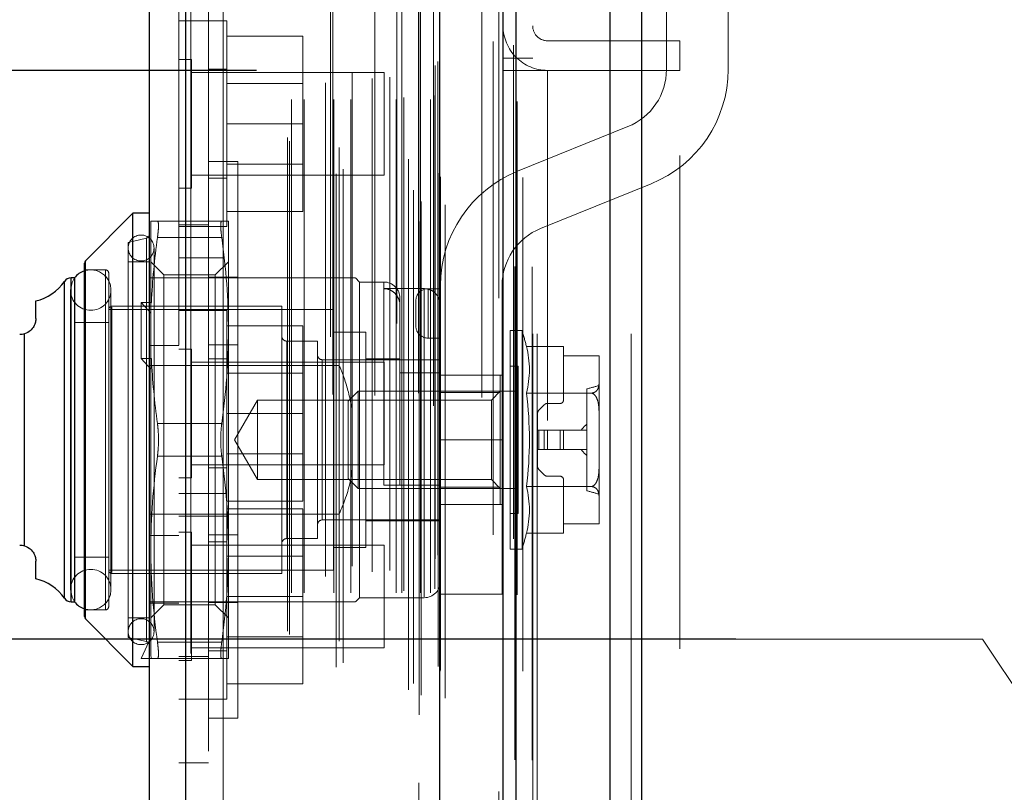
# Model space of a CAD drawing. Header units: inches. Extents: x 0.2 to 10.8, y 0.2 to 8.2.
# Tile 112 of 123: x 5.945 to 6.144, y 5.105 to 5.261. Entities that reach past the tile are written whole.
import ezdxf

# ---------------------------------------------------------------- set-up
doc = ezdxf.new("R2010")
doc.units = ezdxf.units.IN
doc.header["$MEASUREMENT"] = 0
doc.linetypes.add('HIDDEN', pattern=[0.07500000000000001, 0.05, -0.025])
doc.layers.add('DIMENSIONS', color=140, linetype='Continuous')
doc.styles.add('SLDTEXTSTYLE0', font='TXT', dxfattribs={"width": 0.7})
doc.dimstyles.new('SLDDIMSTYLE0', dxfattribs={"dimtxt": 0.0849609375, "dimasz": 0.13, "dimexe": 0, "dimexo": 0.0625, "dimgap": 0.021240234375, "dimtad": 0, "dimtih": 1, "dimtoh": 1, "dimlfac": 12, "dimrnd": 1e-09, "dimzin": 12, "dimdsep": 46, "dimtxsty": 'SLDTEXTSTYLE0', "dimsah": 1, "dimcen": 0.09, "dimadec": 0, "dimazin": 3, "dimtfac": 1, "dimtofl": 0, "dimtmove": 0, "dimatfit": 3, "dimfxl": 0, "dimfrac": 2, "dimtolj": 1, "dimtzin": 12, "dimarcsym": 0})
doc.dimstyles.new('SLDDIMSTYLE5', dxfattribs={"dimtxt": 0.0849609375, "dimasz": 0.13, "dimexe": 0, "dimexo": 0.0625, "dimgap": 0.021240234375, "dimtad": 0, "dimtih": 1, "dimtoh": 1, "dimdec": 4, "dimlfac": 12, "dimzin": 12, "dimdsep": 46, "dimtxsty": 'SLDTEXTSTYLE0', "dimsah": 1, "dimcen": 0.09, "dimadec": 0, "dimazin": 3, "dimtfac": 1, "dimtdec": 0, "dimtofl": 0, "dimtmove": 0, "dimatfit": 3, "dimfxl": 0, "dimfrac": 2, "dimtolj": 1, "dimtzin": 12, "dimarcsym": 0})

# ---------------------------------------------------------------- blocks, each defined once
blk = doc.blocks.new('_D_14')
at = {"layer": 'DIMENSIONS'}
blk.add_line((6.525116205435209, 5.644003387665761), (5.982666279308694, 5.644003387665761), dxfattribs=at)
for radius, start, end in [(0.5930492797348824, 156.297147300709, 180), (0.5930492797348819, 205.0000000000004, 228.7028526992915)]:
    blk.add_arc((6.700715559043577, 5.644003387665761), radius, start, end, dxfattribs=at)
for points in [[(6.107666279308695, 5.644003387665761), (6.141549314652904, 5.771093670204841), (6.101781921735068, 5.775401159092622)], [(6.163230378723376, 5.393369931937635), (6.213428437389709, 5.271796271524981), (6.247649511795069, 5.292506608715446)]]:
    blk.add_solid(points, dxfattribs=at)
at = {"layer": 'DIMENSIONS', "insert": (6.018501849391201, 5.567151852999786), "char_height": 0.08333333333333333, "attachment_point": 1, "style": 'SLDTEXTSTYLE0'}
blk.add_mtext('25°', dxfattribs=at)
blk = doc.blocks.new('_D_16')
at = {"layer": 'DIMENSIONS'}
for p, q in [((6.089792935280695, 5.135837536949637), (5.556361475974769, 5.135837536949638)), ((5.68136147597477, 5.135837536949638), (5.681361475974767, 4.289022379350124)), ((5.519787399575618, 4.134971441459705), (5.491257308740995, 4.134971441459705)), ((5.491257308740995, 4.134971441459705), (5.491257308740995, 3.999940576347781)), ((5.842935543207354, 4.134971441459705), (5.871465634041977, 4.134971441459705)), ((5.871465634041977, 4.134971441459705), (5.871465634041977, 3.999940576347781)), ((5.491257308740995, 3.999940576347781), (5.519787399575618, 3.999940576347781)), ((5.871465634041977, 3.999940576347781), (5.842935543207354, 3.999940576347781)), ((5.681361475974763, 3.095504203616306), (5.681361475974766, 3.980920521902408)), ((6.089792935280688, 3.095504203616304), (5.556361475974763, 3.095504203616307))]:
    blk.add_line(p, q, dxfattribs=at)
for points in [[(5.68136147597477, 5.135837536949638), (5.661361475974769, 5.005837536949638), (5.701361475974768, 5.005837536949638)], [(5.681361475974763, 3.095504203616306), (5.701361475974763, 3.225504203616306), (5.661361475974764, 3.225504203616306)]]:
    blk.add_solid(points, dxfattribs=at)
at = {"layer": 'DIMENSIONS', "char_height": 0.08333333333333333, "attachment_point": 1, "style": 'SLDTEXTSTYLE0'}
for s, insert in [('24.48', (5.519787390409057, 4.261413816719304)), ('621.9', (5.519787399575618, 4.107362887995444))]:
    blk.add_mtext(s, dxfattribs=dict(at, insert=insert))
blk = doc.blocks.new('_D_17')
at = {"layer": 'DIMENSIONS'}
for p, q in [((5.992584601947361, 5.251087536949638), (5.052772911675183, 5.251087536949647)), ((5.177772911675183, 5.251087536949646), (5.177772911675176, 4.344577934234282)), ((5.016198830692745, 4.214446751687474), (4.987668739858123, 4.214446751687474)), ((4.987668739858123, 4.214446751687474), (4.987668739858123, 4.079415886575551)), ((5.339346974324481, 4.214446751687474), (5.367877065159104, 4.214446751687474)), ((5.367877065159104, 4.214446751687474), (5.367877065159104, 4.079415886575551)), ((4.987668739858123, 4.079415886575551), (5.016198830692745, 4.079415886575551)), ((5.367877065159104, 4.079415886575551), (5.339346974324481, 4.079415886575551)), ((5.177772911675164, 2.980170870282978), (5.177772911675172, 3.92536496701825)), ((5.992584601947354, 2.980170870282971), (5.052772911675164, 2.980170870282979))]:
    blk.add_line(p, q, dxfattribs=at)
for points in [[(5.177772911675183, 5.251087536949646), (5.157772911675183, 5.121087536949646), (5.197772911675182, 5.121087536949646)], [(5.177772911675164, 2.980170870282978), (5.197772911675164, 3.110170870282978), (5.157772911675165, 3.110170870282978)]]:
    blk.add_solid(points, dxfattribs=at)
at = {"layer": 'DIMENSIONS', "char_height": 0.08333333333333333, "attachment_point": 1, "style": 'SLDTEXTSTYLE0'}
for s, insert in [('27.25', (5.016198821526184, 4.340889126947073)), ('692.2', (5.016198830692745, 4.186838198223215)), ('OPENING', (4.915735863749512, 4.032787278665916))]:
    blk.add_mtext(s, dxfattribs=dict(at, insert=insert))

msp = doc.modelspace()

# ---------------------------------------------------------------- linework, layer by layer
at = {"color": 7, "linetype": 'Continuous', "lineweight": 25}
for p, q in [((6.064296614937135, 2.897754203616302), (6.064296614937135, 5.342403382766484)), ((6.070660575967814, 5.343583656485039), (6.070660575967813, 2.897754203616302)), ((6.04258460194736, 2.897754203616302), (6.04258460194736, 5.333170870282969)), ((6.045220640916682, 2.897754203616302), (6.045220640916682, 5.333429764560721)), ((6.029781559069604, 2.923858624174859), (6.029781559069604, 5.307466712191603)), ((5.978260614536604, 2.93294315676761), (5.978260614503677, 5.298382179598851)), ((5.970823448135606, 5.295437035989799), (5.970823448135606, 2.935888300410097)), ((5.967542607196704, 5.222174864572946), (5.957892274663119, 5.212524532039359)), ((5.970823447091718, 5.222174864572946), (5.967542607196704, 5.222174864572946)), ((5.967542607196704, 5.176243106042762), (5.967542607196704, 5.222174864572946)), ((5.957892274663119, 5.176243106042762), (5.957892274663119, 5.212524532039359)), ((5.957700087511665, 5.176243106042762), (5.957700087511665, 5.212060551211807)), ((5.953644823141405, 5.176243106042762), (5.953644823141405, 5.208348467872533)), ((5.955702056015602, 5.209051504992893), (5.954991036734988, 5.209051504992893)), ((5.954991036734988, 5.176243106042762), (5.954991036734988, 5.209051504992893)), ((5.955731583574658, 5.176243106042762), (5.955731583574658, 5.209051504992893)), ((5.947857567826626, 5.20084940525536), (5.947857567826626, 5.204400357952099)), ((5.945567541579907, 5.154764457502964), (5.945567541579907, 5.19772175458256)), ((5.953644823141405, 5.144137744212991), (5.953644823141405, 5.176243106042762)), ((5.954991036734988, 5.143434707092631), (5.954991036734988, 5.176243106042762)), ((5.955731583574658, 5.143434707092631), (5.955731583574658, 5.176243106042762)), ((5.957700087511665, 5.140425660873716), (5.957700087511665, 5.176243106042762)), ((5.957892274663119, 5.139961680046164), (5.957892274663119, 5.176243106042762)), ((5.967542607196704, 5.130311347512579), (5.967542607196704, 5.176243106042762)), ((5.947857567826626, 5.148085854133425), (5.947857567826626, 5.151636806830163)), ((5.954991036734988, 5.143434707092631), (5.955702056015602, 5.143434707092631)), ((5.957892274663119, 5.139961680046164), (5.967542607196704, 5.130311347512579)), ((5.967542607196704, 5.130311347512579), (5.970823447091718, 5.130311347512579))]:
    msp.add_line(p, q, dxfattribs=at)
at = {"color": 7, "linetype": 'HIDDEN', "lineweight": 18}
for p, q in [((6.064296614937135, 2.897754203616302), (6.064296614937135, 5.342403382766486)), ((6.068539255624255, 2.897754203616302), (6.068539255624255, 5.342403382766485)), ((6.068539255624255, 2.897754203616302), (6.068539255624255, 5.342403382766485)), ((6.070660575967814, 5.34358365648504), (6.070660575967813, 2.897754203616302)), ((6.070660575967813, 2.897754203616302), (6.070660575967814, 5.34358365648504)), ((6.070660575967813, 2.897754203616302), (6.070660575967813, 5.34358365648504)), ((6.045220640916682, 2.897754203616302), (6.045220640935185, 5.333429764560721)), ((6.048584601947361, 2.897754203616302), (6.048584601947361, 5.333170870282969)), ((6.049463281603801, 2.897754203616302), (6.049463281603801, 5.333429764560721)), ((6.049463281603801, 2.897754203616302), (6.049463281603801, 5.333429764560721)), ((6.044966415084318, 2.911388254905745), (6.044966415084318, 5.319937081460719)), ((6.025556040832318, 2.920524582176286), (6.025556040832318, 5.310800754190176)), ((6.025556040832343, 2.920524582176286), (6.025556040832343, 5.310800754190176)), ((6.025471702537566, 5.306706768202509), (6.025471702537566, 2.92461856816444)), ((6.025981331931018, 2.924528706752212), (6.025981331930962, 5.306796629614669)), ((6.030823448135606, 2.923858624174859), (6.030823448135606, 5.307466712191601)), ((6.023418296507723, 2.925593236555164), (6.023418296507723, 5.305732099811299)), ((6.02441061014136, 2.92684811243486), (6.02441061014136, 5.304478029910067)), ((6.041711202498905, 5.304981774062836), (6.041711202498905, 2.926355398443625)), ((6.029857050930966, 2.929342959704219), (6.029857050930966, 5.301982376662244)), ((6.008743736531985, 2.930156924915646), (6.008743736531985, 5.301168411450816)), ((6.010175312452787, 2.931081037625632), (6.010175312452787, 5.300240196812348)), ((6.029405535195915, 2.930306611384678), (6.029405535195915, 5.301018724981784)), ((6.02940553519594, 2.930306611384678), (6.02940553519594, 5.301018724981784)), ((6.029883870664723, 2.929552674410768), (6.029883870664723, 5.301772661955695)), ((5.978260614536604, 5.298382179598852), (5.978260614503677, 2.932943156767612)), ((5.979302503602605, 2.93294315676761), (5.979302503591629, 5.298382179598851)), ((5.979302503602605, 5.298382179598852), (5.979302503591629, 2.932943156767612)), ((6.021020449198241, 5.299823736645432), (6.021020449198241, 2.931505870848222)), ((6.023387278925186, 2.93314036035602), (6.023387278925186, 5.298184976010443)), ((6.075711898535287, 5.251312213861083), (6.075711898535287, 5.299574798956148)), ((6.088211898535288, 5.299574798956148), (6.088211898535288, 5.251312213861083)), ((6.007563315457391, 5.297135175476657), (6.007563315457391, 2.934185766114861)), ((5.976823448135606, 5.29543703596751), (5.976823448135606, 2.935888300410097)), ((5.99931111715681, 2.936761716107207), (5.99931111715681, 5.294563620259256)), ((6.009328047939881, 2.935459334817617), (6.009328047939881, 5.295866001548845)), ((5.998878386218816, 2.937492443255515), (5.998878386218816, 5.293832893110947)), ((6.03827456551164, 5.29368109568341), (6.03827456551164, 2.937619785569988)), ((5.999711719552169, 2.94520967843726), (5.999711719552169, 5.286115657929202)), ((5.999711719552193, 2.94520967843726), (5.999711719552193, 5.286115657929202)), ((6.00224429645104, 2.94520967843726), (6.00224429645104, 5.286115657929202)), ((6.008279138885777, 2.945209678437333), (6.008279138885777, 5.286115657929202)), ((6.011724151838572, 2.94520967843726), (6.011724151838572, 5.286115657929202)), ((6.020894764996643, 2.94520967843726), (6.020894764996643, 5.286115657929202)), ((6.022067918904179, 5.286115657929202), (6.022067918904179, 2.94520967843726)), ((6.022067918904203, 2.94520967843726), (6.022067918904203, 5.286115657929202)), ((6.025817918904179, 2.94520967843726), (6.025817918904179, 5.286115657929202)), ((6.025817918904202, 5.286115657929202), (6.025817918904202, 2.94520967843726)), ((6.027891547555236, 2.94520967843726), (6.027891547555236, 5.286115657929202)), ((6.02789154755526, 2.94520967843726), (6.02789154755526, 5.286115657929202)), ((6.008067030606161, 5.28545156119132), (6.008067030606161, 2.945874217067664)), ((6.016596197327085, 5.28521434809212), (6.016596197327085, 2.946109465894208)), ((6.022484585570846, 2.945626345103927), (6.022484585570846, 5.285698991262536)), ((6.025401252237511, 5.285698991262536), (6.025401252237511, 2.945626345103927)), ((6.028734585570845, 2.946043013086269), (6.028734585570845, 5.285282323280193)), ((6.028734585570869, 2.946043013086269), (6.028734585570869, 5.285282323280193)), ((5.985823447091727, 5.283120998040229), (5.985823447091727, 5.213120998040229)), ((6.006552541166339, 2.948575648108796), (6.006552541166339, 5.282749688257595)), ((6.028490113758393, 5.283120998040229), (6.028490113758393, 2.948204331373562)), ((6.011992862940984, 2.950613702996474), (6.011992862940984, 5.280718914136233)), ((6.016048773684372, 2.949504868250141), (6.016048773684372, 5.281820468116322)), ((6.016048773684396, 2.949504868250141), (6.016048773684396, 5.281820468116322)), ((6.019603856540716, 2.949750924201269), (6.019603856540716, 5.281562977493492)), ((6.0288049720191, 2.952122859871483), (6.0288049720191, 5.27920247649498)), ((6.028804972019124, 2.952122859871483), (6.028804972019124, 5.27920247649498)), ((6.029352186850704, 2.952895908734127), (6.029352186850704, 5.278429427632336)), ((6.029352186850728, 2.952895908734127), (6.029352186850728, 5.278429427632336)), ((6.040544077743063, 2.956986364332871), (6.040544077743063, 5.274338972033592)), ((6.044677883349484, 2.956207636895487), (6.044677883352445, 5.275083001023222)), ((5.982823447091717, 5.267051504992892), (5.982823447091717, 5.213120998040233)), ((5.982823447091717, 5.261134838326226), (5.976823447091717, 5.261134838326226)), ((5.986573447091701, 5.261134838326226), (5.982823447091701, 5.261134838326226)), ((5.9865734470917, 5.240301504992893), (5.986573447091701, 5.261134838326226)), ((5.986573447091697, 5.258051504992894), (6.001990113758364, 5.258051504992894)), ((6.001990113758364, 5.240301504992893), (6.001990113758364, 5.258051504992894)), ((6.078417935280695, 5.257122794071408), (6.051584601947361, 5.257122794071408)), ((6.078417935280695, 5.257122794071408), (6.078417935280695, 5.251122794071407)), ((5.979427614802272, 5.253322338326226), (5.976823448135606, 5.253322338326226)), ((5.979427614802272, 5.240301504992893), (5.979427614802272, 5.253322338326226)), ((6.048584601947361, 5.253587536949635), (6.04258460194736, 5.253587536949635)), ((6.018490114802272, 5.250718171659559), (5.979427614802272, 5.250718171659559)), ((5.986573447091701, 5.25134317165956), (5.982823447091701, 5.25134317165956)), ((6.018490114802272, 5.240301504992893), (6.018490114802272, 5.250718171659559)), ((6.04258460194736, 5.251087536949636), (6.048584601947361, 5.251087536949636)), ((6.048584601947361, 5.251087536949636), (6.051584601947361, 5.251087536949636)), ((6.078417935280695, 5.251122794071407), (6.051584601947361, 5.251122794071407)), ((6.051584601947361, 2.980170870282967), (6.051584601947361, 5.251087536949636)), ((6.051584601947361, 2.980170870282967), (6.051584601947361, 5.251087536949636)), ((6.078417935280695, 5.251087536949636), (6.051584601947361, 5.251087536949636)), ((6.051584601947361, 2.980170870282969), (6.051584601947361, 5.251087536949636)), ((6.051584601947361, 2.980170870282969), (6.051584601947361, 5.251087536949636)), ((6.078417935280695, 4.933879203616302), (6.078417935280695, 5.251087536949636)), ((6.001990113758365, 5.248464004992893), (5.986573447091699, 5.248464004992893)), ((5.979427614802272, 5.227280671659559), (5.979427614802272, 5.240301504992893)), ((5.986573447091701, 5.21946817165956), (5.9865734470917, 5.240301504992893)), ((5.986573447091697, 5.240301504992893), (6.001990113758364, 5.240301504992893)), ((6.001990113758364, 5.222551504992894), (6.001990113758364, 5.240301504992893)), ((6.018490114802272, 5.229884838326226), (6.018490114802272, 5.240301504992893)), ((6.045505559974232, 5.230667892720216), (6.067898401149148, 5.239724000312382)), ((5.988823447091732, 5.232659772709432), (5.982823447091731, 5.232659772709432)), ((5.986573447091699, 5.232139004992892), (6.001990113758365, 5.232139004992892)), ((5.988823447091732, 5.232659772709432), (5.988823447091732, 5.176243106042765)), ((5.979427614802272, 5.229884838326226), (6.018490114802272, 5.229884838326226)), ((5.982823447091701, 5.229259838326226), (5.986573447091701, 5.229259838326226)), ((6.07258490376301, 5.22813578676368), (6.050192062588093, 5.219079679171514)), ((5.976823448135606, 5.227280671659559), (5.979427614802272, 5.227280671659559)), ((5.986573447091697, 5.222551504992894), (6.001990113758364, 5.222551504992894)), ((5.971151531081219, 5.203826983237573), (5.971151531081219, 5.220534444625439)), ((5.972509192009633, 5.220534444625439), (5.985541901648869, 5.220534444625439)), ((5.986899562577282, 5.1983887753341), (5.986899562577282, 5.220534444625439)), ((5.982823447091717, 5.219801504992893), (5.976823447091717, 5.219801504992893)), ((5.976823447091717, 5.219468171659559), (5.982823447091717, 5.219468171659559)), ((5.982823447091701, 5.21946817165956), (5.986573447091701, 5.21946817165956)), ((5.97031488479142, 5.217136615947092), (5.966558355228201, 5.216269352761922)), ((5.966558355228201, 5.176243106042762), (5.966558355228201, 5.216269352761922)), ((5.97031488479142, 5.135386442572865), (5.97031488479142, 5.21709976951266)), ((5.972509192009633, 5.217253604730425), (5.985541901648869, 5.217253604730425)), ((5.972509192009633, 5.217253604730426), (5.985541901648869, 5.217253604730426)), ((5.971807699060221, 5.137365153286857), (5.971807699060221, 5.215121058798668)), ((5.957892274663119, 5.212524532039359), (5.957892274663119, 5.139961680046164)), ((5.970823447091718, 5.212332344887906), (5.966558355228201, 5.212332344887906)), ((5.973815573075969, 5.209668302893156), (5.971151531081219, 5.212332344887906)), ((5.985823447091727, 5.213120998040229), (5.976823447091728, 5.213120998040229)), ((5.982823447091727, 5.213120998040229), (5.982823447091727, 3.018204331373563)), ((5.986899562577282, 5.212332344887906), (5.984235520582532, 5.209668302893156)), ((5.985823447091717, 3.018204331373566), (5.985823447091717, 5.213120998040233)), ((5.985823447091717, 3.018204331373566), (5.985823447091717, 5.213120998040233)), ((5.985823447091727, 5.213120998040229), (5.985823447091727, 3.018204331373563)), ((5.985823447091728, 5.213120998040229), (5.985823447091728, 3.018204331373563)), ((5.961965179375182, 5.2106919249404), (5.957700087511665, 5.2106919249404)), ((5.961965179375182, 5.141941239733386), (5.961965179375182, 5.210544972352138)), ((5.953644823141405, 5.208348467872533), (5.953644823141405, 5.144137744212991)), ((5.954991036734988, 5.209051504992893), (5.954991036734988, 5.143434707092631)), ((5.955731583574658, 5.209051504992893), (5.955702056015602, 5.209051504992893)), ((5.962621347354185, 5.176243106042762), (5.962621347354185, 5.210035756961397)), ((5.976823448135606, 5.209051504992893), (5.970823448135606, 5.209051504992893)), ((5.973815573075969, 5.142817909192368), (5.973815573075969, 5.209668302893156)), ((5.984235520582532, 5.209668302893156), (5.973815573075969, 5.209668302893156)), ((6.009373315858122, 5.209051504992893), (5.976823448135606, 5.209051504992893)), ((5.988823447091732, 5.209201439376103), (5.982823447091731, 5.209201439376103)), ((5.984235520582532, 5.142817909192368), (5.984235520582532, 5.209668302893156)), ((6.009373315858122, 5.191277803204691), (6.009373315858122, 5.209051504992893)), ((6.013474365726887, 5.20823129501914), (6.012654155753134, 5.209051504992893)), ((6.013474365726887, 5.176243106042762), (6.013474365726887, 5.20823129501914)), ((6.018395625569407, 5.20823129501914), (6.013474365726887, 5.20823129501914)), ((5.954881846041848, 5.206590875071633), (5.954881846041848, 5.145895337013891)), ((5.963083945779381, 5.145895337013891), (5.963083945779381, 5.206590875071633)), ((6.018395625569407, 5.167056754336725), (6.018395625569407, 5.208085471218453)), ((6.026597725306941, 5.206883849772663), (6.018395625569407, 5.206883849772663)), ((6.026597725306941, 5.206883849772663), (6.026597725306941, 5.144405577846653)), ((6.027378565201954, 5.206866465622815), (6.027378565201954, 5.196866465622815)), ((6.027378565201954, 5.206866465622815), (6.029878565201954, 5.206866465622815)), ((6.027378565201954, 5.196866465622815), (6.027378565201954, 5.206866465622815)), ((6.029878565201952, 5.176241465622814), (6.029878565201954, 5.207491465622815)), ((6.042378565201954, 5.207491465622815), (6.042378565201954, 5.176241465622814)), ((6.021676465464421, 5.167056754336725), (6.021676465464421, 5.204950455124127)), ((6.024878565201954, 5.204366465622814), (6.024878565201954, 5.199366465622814)), ((6.008225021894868, 5.202653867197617), (5.962621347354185, 5.202653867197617)), ((5.997726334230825, 5.20331003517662), (5.963277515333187, 5.20331003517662)), ((5.963277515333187, 5.149324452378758), (5.963277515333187, 5.203161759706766)), ((5.971281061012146, 5.204071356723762), (5.969183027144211, 5.204071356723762)), ((5.969183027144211, 5.204071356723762), (5.969183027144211, 5.192706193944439)), ((5.969183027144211, 5.204071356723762), (5.971151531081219, 5.201939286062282)), ((5.971281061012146, 5.204071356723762), (5.971151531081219, 5.203826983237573)), ((5.971151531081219, 5.203826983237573), (5.971151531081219, 5.201939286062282)), ((5.982823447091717, 5.20246817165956), (5.976823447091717, 5.20246817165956)), ((5.986573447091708, 5.2024265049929), (5.982823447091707, 5.2024265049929)), ((5.986573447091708, 5.165343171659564), (5.986573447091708, 5.2024265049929)), ((5.997726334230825, 5.176243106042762), (5.997726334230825, 5.20331003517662)), ((6.008225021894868, 5.176243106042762), (6.008225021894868, 5.202653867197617)), ((5.971151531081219, 5.201939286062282), (5.971151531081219, 5.19246182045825)), ((5.962621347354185, 5.200029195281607), (5.955731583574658, 5.200029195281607)), ((5.986573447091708, 5.199343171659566), (6.001990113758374, 5.199343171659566)), ((5.986899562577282, 5.154097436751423), (5.986899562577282, 5.1983887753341)), ((6.001990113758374, 5.181593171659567), (6.001990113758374, 5.199343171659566)), ((6.04398617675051, 5.176243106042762), (6.04398617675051, 5.1983887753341)), ((6.04642802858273, 5.1983887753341), (6.04398617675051, 5.1983887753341)), ((6.04642802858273, 5.176243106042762), (6.04642802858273, 5.1983887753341)), ((5.945567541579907, 5.19772175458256), (5.945567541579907, 5.154764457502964)), ((6.004944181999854, 5.196256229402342), (5.998710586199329, 5.196256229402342)), ((6.004944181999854, 5.176243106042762), (6.004944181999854, 5.196256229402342)), ((6.014786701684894, 5.198060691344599), (6.008225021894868, 5.198060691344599)), ((6.014786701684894, 5.176243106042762), (6.014786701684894, 5.198060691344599)), ((6.027378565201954, 5.196866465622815), (6.029878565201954, 5.196866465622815)), ((5.976823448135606, 5.195342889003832), (5.970823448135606, 5.195342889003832)), ((5.979427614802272, 5.1946140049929), (5.976823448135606, 5.1946140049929)), ((5.979427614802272, 5.168572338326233), (5.979427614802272, 5.1946140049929)), ((5.988823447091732, 5.195492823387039), (5.982823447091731, 5.195492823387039)), ((5.998710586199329, 5.156375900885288), (5.998710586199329, 5.196110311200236)), ((6.047317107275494, 5.195185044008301), (6.054812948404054, 5.195185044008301)), ((6.054812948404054, 5.195185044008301), (6.054812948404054, 5.193290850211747)), ((5.971281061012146, 5.192706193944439), (5.969183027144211, 5.192706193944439)), ((5.969183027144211, 5.192706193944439), (5.971151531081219, 5.190574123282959)), ((5.971281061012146, 5.192706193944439), (5.971151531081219, 5.19246182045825)), ((5.971151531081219, 5.154097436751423), (5.971151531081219, 5.19246182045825)), ((5.986573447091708, 5.192634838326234), (5.982823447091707, 5.192634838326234)), ((6.029878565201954, 5.192483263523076), (6.005928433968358, 5.192483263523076)), ((6.005928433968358, 5.160040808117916), (6.005928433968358, 5.192445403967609)), ((6.021676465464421, 5.192647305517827), (6.014786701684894, 5.192647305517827)), ((6.054812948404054, 5.193290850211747), (6.062029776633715, 5.193290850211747)), ((6.054812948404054, 5.193290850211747), (6.054812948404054, 5.184281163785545)), ((6.062030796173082, 5.193201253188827), (6.062030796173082, 5.193231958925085)), ((6.062030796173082, 5.187697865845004), (6.062030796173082, 5.193201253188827)), ((6.009373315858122, 5.191277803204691), (5.970823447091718, 5.191277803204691)), ((6.018490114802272, 5.192009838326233), (5.979427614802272, 5.192009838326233)), ((6.018490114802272, 5.1711765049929), (6.018490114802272, 5.192009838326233)), ((6.045626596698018, 5.191170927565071), (6.04398617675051, 5.191170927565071)), ((6.045626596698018, 5.176243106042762), (6.045626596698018, 5.191170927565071)), ((6.001990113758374, 5.189755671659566), (5.986573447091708, 5.189755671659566)), ((6.029878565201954, 5.189833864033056), (6.021676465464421, 5.189833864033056)), ((6.029878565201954, 5.189366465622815), (6.042378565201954, 5.189366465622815)), ((6.042017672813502, 5.185809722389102), (6.042017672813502, 5.189366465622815)), ((6.059570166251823, 5.165925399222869), (6.059570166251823, 5.186560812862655)), ((6.062030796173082, 5.181746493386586), (6.062030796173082, 5.187697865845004)), ((5.9928083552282, 5.184309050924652), (5.988151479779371, 5.176243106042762)), ((5.9928083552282, 5.176243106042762), (5.9928083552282, 5.184309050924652)), ((6.040241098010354, 5.184309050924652), (5.9928083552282, 5.184309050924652)), ((6.01319057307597, 5.186085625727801), (6.011177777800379, 5.184072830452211)), ((6.01319057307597, 5.176243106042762), (6.01319057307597, 5.186085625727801)), ((6.045626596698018, 5.186085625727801), (6.01319057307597, 5.186085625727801)), ((6.042017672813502, 5.185809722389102), (6.029878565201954, 5.185809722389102)), ((6.042017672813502, 5.186085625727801), (6.040241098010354, 5.184309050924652)), ((6.040241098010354, 5.168177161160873), (6.040241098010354, 5.184309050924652)), ((6.042017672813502, 5.166676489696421), (6.042017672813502, 5.185809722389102)), ((6.047317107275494, 5.185714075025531), (6.060453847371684, 5.185714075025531)), ((6.011177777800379, 5.176243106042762), (6.011177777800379, 5.184072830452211)), ((6.050915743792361, 5.183336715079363), (6.04985188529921, 5.182272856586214)), ((6.054156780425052, 5.183624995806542), (6.051611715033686, 5.183624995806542)), ((5.986573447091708, 5.181593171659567), (6.001990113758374, 5.181593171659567)), ((6.001990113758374, 5.163843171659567), (6.001990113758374, 5.181593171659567)), ((6.049563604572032, 5.181576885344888), (6.049563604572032, 5.17821160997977)), ((6.062030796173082, 5.170739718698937), (6.062030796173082, 5.181746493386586)), ((5.972509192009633, 5.179523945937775), (5.985541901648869, 5.179523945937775)), ((5.972509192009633, 5.179523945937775), (5.985541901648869, 5.179523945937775)), ((6.049563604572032, 5.174274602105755), (6.049563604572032, 5.17821160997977)), ((6.049563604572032, 5.17821160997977), (6.04985188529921, 5.17821160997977)), ((6.04985188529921, 5.17821160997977), (6.050915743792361, 5.17821160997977)), ((6.04985188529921, 5.174274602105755), (6.04985188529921, 5.17821160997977)), ((6.04985188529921, 5.174274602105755), (6.04985188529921, 5.17821160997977)), ((6.050915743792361, 5.17821160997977), (6.051611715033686, 5.17821160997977)), ((6.050915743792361, 5.174274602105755), (6.050915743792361, 5.17821160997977)), ((6.050915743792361, 5.174274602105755), (6.050915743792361, 5.17821160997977)), ((6.051611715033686, 5.17821160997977), (6.054156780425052, 5.17821160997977)), ((6.051611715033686, 5.174274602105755), (6.051611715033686, 5.17821160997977)), ((6.051611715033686, 5.174274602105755), (6.051611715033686, 5.17821160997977)), ((6.054156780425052, 5.174274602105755), (6.054156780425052, 5.17821160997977)), ((6.054156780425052, 5.17821160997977), (6.054812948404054, 5.17821160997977)), ((6.054156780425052, 5.174274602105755), (6.054156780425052, 5.17821160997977)), ((6.054812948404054, 5.17821160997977), (6.059570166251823, 5.17821160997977)), ((6.054812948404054, 5.174274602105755), (6.054812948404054, 5.17821160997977)), ((5.962621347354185, 5.142450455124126), (5.962621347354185, 5.176243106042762)), ((5.966558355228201, 5.136216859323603), (5.966558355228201, 5.176243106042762)), ((5.988151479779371, 5.176243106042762), (5.9928083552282, 5.168177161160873)), ((5.988823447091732, 5.176243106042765), (5.988823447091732, 5.119826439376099)), ((5.9928083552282, 5.168177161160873), (5.9928083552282, 5.176243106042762)), ((5.997726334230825, 5.149176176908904), (5.997726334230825, 5.176243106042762)), ((6.004944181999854, 5.156229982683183), (6.004944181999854, 5.176243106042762)), ((6.008225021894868, 5.149832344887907), (6.008225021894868, 5.176243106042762)), ((6.011177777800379, 5.168413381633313), (6.011177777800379, 5.176243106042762)), ((6.01319057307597, 5.166400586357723), (6.01319057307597, 5.176243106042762)), ((6.013474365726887, 5.144254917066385), (6.013474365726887, 5.176243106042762)), ((6.014786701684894, 5.154425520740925), (6.014786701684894, 5.176243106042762)), ((6.029878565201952, 5.176241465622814), (6.042378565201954, 5.176241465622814)), ((6.029878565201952, 5.176241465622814), (6.042378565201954, 5.176241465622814)), ((6.029878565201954, 5.144991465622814), (6.029878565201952, 5.176241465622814)), ((6.042378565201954, 5.144991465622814), (6.042378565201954, 5.176241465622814)), ((6.04398617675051, 5.154097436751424), (6.04398617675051, 5.176243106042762)), ((6.045626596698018, 5.161315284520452), (6.045626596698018, 5.176243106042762)), ((6.04642802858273, 5.154097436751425), (6.04642802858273, 5.176243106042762)), ((6.049563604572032, 5.174274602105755), (6.04985188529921, 5.174274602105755)), ((6.049563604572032, 5.174274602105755), (6.049563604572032, 5.170909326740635)), ((6.04985188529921, 5.174274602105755), (6.050915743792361, 5.174274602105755)), ((6.050915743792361, 5.174274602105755), (6.051611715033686, 5.174274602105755)), ((6.051611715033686, 5.174274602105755), (6.054156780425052, 5.174274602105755)), ((6.054156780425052, 5.174274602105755), (6.054812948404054, 5.174274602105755)), ((6.054812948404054, 5.174274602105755), (6.059570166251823, 5.174274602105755)), ((5.972509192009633, 5.172962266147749), (5.985541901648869, 5.172962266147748)), ((5.972509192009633, 5.172962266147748), (5.985541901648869, 5.172962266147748)), ((5.986573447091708, 5.173430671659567), (6.001990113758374, 5.173430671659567)), ((5.979427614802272, 5.1711765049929), (6.018490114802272, 5.1711765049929)), ((5.982823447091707, 5.1705515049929), (5.986573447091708, 5.1705515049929)), ((6.04985188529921, 5.170213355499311), (6.050915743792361, 5.169149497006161)), ((6.062030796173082, 5.16478834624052), (6.062030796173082, 5.170739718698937)), ((5.976823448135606, 5.168572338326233), (5.979427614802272, 5.168572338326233)), ((6.011177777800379, 5.168413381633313), (6.01319057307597, 5.166400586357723)), ((6.051611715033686, 5.168861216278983), (6.054156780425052, 5.168861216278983)), ((5.9928083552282, 5.168177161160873), (6.040241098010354, 5.168177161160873)), ((6.01319057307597, 5.166400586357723), (6.045626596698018, 5.166400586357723)), ((6.026597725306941, 5.167056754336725), (6.018395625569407, 5.167056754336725)), ((6.042017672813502, 5.166676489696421), (6.029878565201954, 5.166676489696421)), ((6.040241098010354, 5.168177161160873), (6.042017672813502, 5.166400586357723)), ((6.042017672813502, 5.163119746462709), (6.042017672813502, 5.166676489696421)), ((6.047317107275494, 5.166772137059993), (6.060453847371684, 5.166772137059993)), ((6.054812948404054, 5.16820504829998), (6.054812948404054, 5.159195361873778)), ((5.982823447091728, 5.165343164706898), (5.976823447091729, 5.165343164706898)), ((5.986573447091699, 5.165343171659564), (5.982823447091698, 5.165343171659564)), ((5.986573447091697, 5.144509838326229), (5.986573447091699, 5.165343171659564)), ((6.062030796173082, 5.159284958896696), (6.062030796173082, 5.16478834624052)), ((5.986573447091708, 5.163843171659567), (6.001990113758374, 5.163843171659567)), ((5.986573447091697, 5.162259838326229), (6.001990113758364, 5.162259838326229)), ((6.001990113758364, 5.144509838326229), (6.001990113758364, 5.162259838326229)), ((6.042017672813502, 5.163119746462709), (6.029878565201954, 5.163119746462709)), ((6.029878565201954, 5.163116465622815), (6.042378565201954, 5.163116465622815)), ((6.009373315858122, 5.161208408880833), (5.970823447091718, 5.161208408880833)), ((5.976823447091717, 5.160801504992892), (5.982823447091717, 5.160801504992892)), ((5.982823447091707, 5.160759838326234), (5.986573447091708, 5.160759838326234)), ((6.009373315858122, 5.143434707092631), (6.009373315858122, 5.161208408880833)), ((6.04398617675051, 5.161315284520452), (6.045626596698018, 5.161315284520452)), ((6.005928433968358, 5.160002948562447), (6.029878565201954, 5.160002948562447)), ((6.014786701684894, 5.159838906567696), (6.029878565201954, 5.159838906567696)), ((6.062029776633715, 5.159195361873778), (6.054812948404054, 5.159195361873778)), ((6.054812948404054, 5.159195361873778), (6.054812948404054, 5.157301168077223)), ((6.062030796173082, 5.15925425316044), (6.062030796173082, 5.159284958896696)), ((5.976823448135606, 5.156843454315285), (5.970823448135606, 5.156843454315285)), ((5.979427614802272, 5.157530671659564), (5.976823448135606, 5.157530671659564)), ((5.979427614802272, 5.144509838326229), (5.979427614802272, 5.157530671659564)), ((5.988823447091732, 5.156993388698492), (5.982823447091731, 5.156993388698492)), ((6.047317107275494, 5.157301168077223), (6.054812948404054, 5.157301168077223)), ((6.018490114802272, 5.154926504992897), (5.979427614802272, 5.154926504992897)), ((5.986573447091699, 5.155551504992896), (5.982823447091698, 5.155551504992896)), ((5.998710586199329, 5.156229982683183), (6.004944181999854, 5.156229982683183)), ((6.008225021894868, 5.154425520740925), (6.014786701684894, 5.154425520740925)), ((6.018490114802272, 5.144509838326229), (6.018490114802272, 5.154926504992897)), ((5.955731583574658, 5.152457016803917), (5.962621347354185, 5.152457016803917)), ((5.971151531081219, 5.132440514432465), (5.971151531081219, 5.154097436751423)), ((6.001990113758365, 5.15267233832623), (5.986573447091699, 5.15267233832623)), ((5.986899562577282, 5.131951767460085), (5.986899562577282, 5.154097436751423)), ((6.04398617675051, 5.154097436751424), (6.04642802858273, 5.154097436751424)), ((5.962621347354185, 5.149832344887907), (6.008225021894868, 5.149832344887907)), ((5.963277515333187, 5.149176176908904), (5.997726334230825, 5.149176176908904)), ((5.979427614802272, 5.131489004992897), (5.979427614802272, 5.144509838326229)), ((5.986573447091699, 5.123676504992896), (5.986573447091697, 5.144509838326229)), ((5.986573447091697, 5.144509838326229), (6.001990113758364, 5.144509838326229)), ((6.001990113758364, 5.12675983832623), (6.001990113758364, 5.144509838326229)), ((6.018490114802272, 5.134093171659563), (6.018490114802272, 5.144509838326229)), ((6.029878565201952, 5.144991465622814), (6.042378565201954, 5.144991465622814)), ((5.955702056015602, 5.143434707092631), (5.955731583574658, 5.143434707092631)), ((6.009373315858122, 5.143434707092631), (5.970823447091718, 5.143434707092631)), ((5.976823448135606, 5.14313483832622), (5.970823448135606, 5.14313483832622)), ((5.971151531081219, 5.140153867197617), (5.973815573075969, 5.142817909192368)), ((5.973815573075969, 5.142817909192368), (5.984235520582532, 5.142817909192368)), ((5.988823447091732, 5.143284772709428), (5.982823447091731, 5.143284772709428)), ((5.984235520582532, 5.142817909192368), (5.986899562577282, 5.140153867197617)), ((6.012654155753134, 5.143434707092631), (6.013474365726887, 5.144254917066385)), ((6.013474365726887, 5.144254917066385), (6.026597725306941, 5.144254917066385)), ((5.957700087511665, 5.141794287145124), (5.961965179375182, 5.141794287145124)), ((5.966558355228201, 5.140153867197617), (5.970823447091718, 5.140153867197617)), ((5.986573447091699, 5.13634733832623), (6.001990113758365, 5.13634733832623)), ((5.966558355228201, 5.136216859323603), (5.97031488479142, 5.135349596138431)), ((5.969183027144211, 5.131951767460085), (5.971151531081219, 5.136215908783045)), ((5.972509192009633, 5.135232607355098), (5.985541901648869, 5.135232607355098)), ((5.972509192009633, 5.1352326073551), (5.985541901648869, 5.135232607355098)), ((6.073167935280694, 5.135837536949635), (6.04858460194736, 5.135837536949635)), ((6.073167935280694, 4.584004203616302), (6.073167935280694, 5.135837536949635)), ((6.073167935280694, 4.584004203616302), (6.073167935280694, 5.135837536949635)), ((6.076167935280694, 5.135837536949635), (6.073167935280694, 5.135837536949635)), ((6.076167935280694, 4.584004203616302), (6.076167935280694, 5.135837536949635)), ((6.085167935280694, 5.135837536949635), (6.076167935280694, 5.135837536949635)), ((6.082167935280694, 4.584004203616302), (6.082167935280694, 5.135837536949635)), ((6.085167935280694, 4.584004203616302), (6.085167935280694, 5.135837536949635)), ((6.139792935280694, 5.135837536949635), (6.085167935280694, 5.135837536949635)), ((6.085167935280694, 4.584004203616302), (6.085167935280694, 5.135837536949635)), ((6.194417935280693, 5.053597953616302), (6.139792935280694, 5.135837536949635)), ((5.971281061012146, 5.131951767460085), (5.971151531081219, 5.132440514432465)), ((5.976823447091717, 5.132301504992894), (5.982823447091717, 5.132301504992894)), ((5.979427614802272, 5.134093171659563), (6.018490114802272, 5.134093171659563)), ((5.982823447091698, 5.133468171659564), (5.986573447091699, 5.133468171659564)), ((5.971281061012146, 5.131951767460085), (5.969183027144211, 5.131951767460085)), ((5.972509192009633, 5.131951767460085), (5.985541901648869, 5.131951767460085)), ((5.976823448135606, 5.131489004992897), (5.979427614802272, 5.131489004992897)), ((5.986573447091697, 5.12675983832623), (6.001990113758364, 5.12675983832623)), ((5.976823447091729, 5.123676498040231), (5.982823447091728, 5.123676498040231)), ((5.982823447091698, 5.123676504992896), (5.986573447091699, 5.123676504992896)), ((5.982823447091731, 5.119826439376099), (5.988823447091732, 5.119826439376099)), ((5.982823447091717, 5.110801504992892), (5.976823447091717, 5.110801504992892))]:
    msp.add_line(p, q, dxfattribs=at)
at = {"color": 7, "linetype": 'HIDDEN', "lineweight": 18, "flags": 128}
for points in [[(6.04847363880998, 2.911327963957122), (6.048474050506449, 4.106132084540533), (6.048473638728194, 5.319993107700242)], [(6.046573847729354, 2.929385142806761), (6.046573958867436, 4.066941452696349), (6.046573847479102, 5.301928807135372)], [(6.045402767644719, 2.94484573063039), (6.045403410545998, 4.066933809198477), (6.04540276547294, 5.286497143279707)], [(6.045402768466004, 2.94482892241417), (6.045403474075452, 4.140684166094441), (6.045402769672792, 5.286495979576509)], [(6.038286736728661, 5.28479426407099), (6.038286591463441, 4.125190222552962), (6.038286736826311, 2.946532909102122)], [(5.955702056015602, 5.209051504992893), (5.955194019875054, 5.208160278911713), (5.954881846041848, 5.206590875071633)], [(5.954881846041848, 5.145895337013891), (5.955194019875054, 5.14432593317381), (5.955702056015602, 5.143434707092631)]]:
    msp.add_lwpolyline(points, dxfattribs=at)
at = {"color": 7, "linetype": 'HIDDEN', "lineweight": 18}
for centre, radius, start, end in [((6.051584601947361, 5.260122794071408), 0.00900000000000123, 180, 270.0000000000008), ((6.051584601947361, 5.260122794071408), 0.003000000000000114, 180, 270.0000000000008), ((6.063211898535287, 5.251312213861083), 0.01250000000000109, 292.0193813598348, 0), ((6.063211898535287, 5.251312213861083), 0.02500000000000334, 292.019381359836, 0), ((6.054878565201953, 5.207491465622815), 0.02500000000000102, 112.0193813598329, 180), ((6.054878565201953, 5.207491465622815), 0.01249999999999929, 112.0193813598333, 180), ((5.969183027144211, 5.215121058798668), 0.00262467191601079, 0, 180), ((5.970167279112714, 5.217775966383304), 0.0006561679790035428, 283.0000000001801, 0), ((5.969183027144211, 5.215121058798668), 0.00262467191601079, 180, 0), ((5.958982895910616, 5.206590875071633), 0.004101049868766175, 0, 108.2280527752), ((5.961965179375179, 5.210035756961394), 0.0006561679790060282, 3.102185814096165e-10, 89.99999999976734), ((6.018395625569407, 5.204950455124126), 0.003280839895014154, 1.551092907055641e-11, 90), ((5.958982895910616, 5.206590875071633), 0.004101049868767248, 180, 0), ((6.027378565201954, 5.204366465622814), 0.002500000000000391, 90, 180), ((5.963277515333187, 5.202653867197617), 0.0006561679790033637, 90, 180), ((6.027378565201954, 5.199366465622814), 0.002500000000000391, 180, 270.0000000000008), ((5.972844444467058, 5.176243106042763), 0.07684383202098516, 14.27044514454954, 16.74966025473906), ((5.998710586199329, 5.197240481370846), 0.0009842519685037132, 180, 270.0000000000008), ((6.028886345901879, 5.190449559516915), 0.01902939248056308, 345.590465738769, 14.40953426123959), ((6.005928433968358, 5.19346751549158), 0.0009842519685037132, 180, 270.0000000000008), ((6.058155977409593, 5.193201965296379), 0.003874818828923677, 359.9894702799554, 1.314429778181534), ((6.060329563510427, 5.19323196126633), 0.001701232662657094, 359.999921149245, 1.98371586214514), ((6.058155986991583, 5.193201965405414), 0.003874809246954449, 359.9894686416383, 1.314431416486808), ((6.534259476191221, 3.490039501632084), 1.761679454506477, 105.5486179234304, 105.6317027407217), ((5.972844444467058, 5.176243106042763), 0.07507247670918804, 352.7523851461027, 7.247614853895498), ((6.054156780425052, 5.184281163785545), 0.0006561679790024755, 270.0000000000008, 0), ((6.050547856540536, 5.181576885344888), 0.000984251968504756, 135, 180), ((6.051611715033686, 5.182640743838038), 0.0009842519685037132, 90, 135.0000000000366), ((6.050547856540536, 5.170909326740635), 0.0009842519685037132, 180, 224.9999999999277), ((6.051611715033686, 5.169845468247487), 0.000984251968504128, 225.0000000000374, 270.0000000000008), ((6.054156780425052, 5.16820504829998), 0.0006561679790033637, 0, 90), ((6.028886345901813, 5.162036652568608), 0.01902939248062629, 345.5904657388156, 14.40953426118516), ((6.534258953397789, 6.862444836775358), 1.761677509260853, 254.3682972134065, 254.4513821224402), ((6.005928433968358, 5.159018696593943), 0.0009842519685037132, 90, 180), ((6.058155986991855, 5.159284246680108), 0.003874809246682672, 358.6855685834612, 0.01053135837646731), ((6.058155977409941, 5.159284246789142), 0.003874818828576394, 358.6855702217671, 0.01052972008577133), ((6.060329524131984, 5.159254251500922), 0.001701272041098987, 358.0163070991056, 5.58895737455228e-05), ((5.972844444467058, 5.176243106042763), 0.07684383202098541, 343.2503397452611, 345.7295548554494), ((5.998710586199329, 5.155245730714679), 0.0009842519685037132, 90, 180), ((5.958982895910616, 5.145895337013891), 0.004101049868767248, 0, 180), ((5.963277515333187, 5.149832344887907), 0.0006561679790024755, 180, 270.0000000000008), ((6.026597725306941, 5.147535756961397), 0.003280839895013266, 270.0000000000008, 0), ((5.958982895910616, 5.145895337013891), 0.004101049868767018, 251.7719472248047, 0), ((5.961965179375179, 5.142450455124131), 0.0006561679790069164, 270.0000000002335, 359.999999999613), ((5.969183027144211, 5.137365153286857), 0.00262467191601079, 0, 180), ((5.969183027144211, 5.137365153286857), 0.00262467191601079, 180, 0), ((5.970167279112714, 5.13471024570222), 0.0006561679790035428, 1.551092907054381e-10, 76.99999999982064)]:
    msp.add_arc(centre, radius, start, end, dxfattribs=at)
at = {"color": 7, "linetype": 'Continuous', "lineweight": 25}
for centre, radius, start, end in [((5.958356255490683, 5.212060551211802), 0.0006561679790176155, 135.0000000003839, 179.9999999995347), ((5.958982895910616, 5.206590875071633), 0.004101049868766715, 108.2280527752, 143.1301023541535), ((5.945567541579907, 5.213972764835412), 0.00984251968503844, 283.4541205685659, 325.1500954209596), ((5.954991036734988, 5.207411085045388), 0.001640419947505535, 90, 145.1500954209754), ((5.945567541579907, 5.138513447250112), 0.00984251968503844, 34.84990457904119, 76.54587943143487), ((5.954991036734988, 5.145075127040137), 0.001640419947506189, 214.8499045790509, 270.0000000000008), ((5.958982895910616, 5.145895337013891), 0.004101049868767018, 216.8698976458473, 251.7719472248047), ((5.958356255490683, 5.140425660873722), 0.0006561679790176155, 180.0000000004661, 224.999999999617)]:
    msp.add_arc(centre, radius, start, end, dxfattribs=at)
at = {"color": 7, "linetype": 'HIDDEN', "lineweight": 18}
for points in [[(5.971151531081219, 5.220534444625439), (5.971151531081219, 5.220534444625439), (5.971653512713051, 5.220534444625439), (5.972509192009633, 5.220534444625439)], [(5.985541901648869, 5.220534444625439), (5.986397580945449, 5.220534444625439), (5.986899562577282, 5.220534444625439), (5.986899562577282, 5.220534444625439)], [(5.972509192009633, 5.217253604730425), (5.971910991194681, 5.212872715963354), (5.971480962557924, 5.208480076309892), (5.971281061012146, 5.204071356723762)], [(5.986899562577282, 5.1983887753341), (5.986899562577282, 5.204701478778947), (5.986397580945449, 5.210987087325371), (5.985541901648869, 5.217253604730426)], [(5.985541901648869, 5.179523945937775), (5.986397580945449, 5.18579046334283), (5.986899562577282, 5.192076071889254), (5.986899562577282, 5.1983887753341)], [(5.971281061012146, 5.192706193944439), (5.971480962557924, 5.188297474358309), (5.971910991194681, 5.183904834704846), (5.972509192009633, 5.179523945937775)], [(6.058405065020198, 5.17821160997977), (6.058757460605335, 5.178654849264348), (6.05915574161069, 5.179054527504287), (6.059570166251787, 5.179438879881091)], [(6.059570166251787, 5.173047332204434), (6.059155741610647, 5.173431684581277), (6.058757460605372, 5.173831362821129), (6.058405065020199, 5.174274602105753)], [(5.972509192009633, 5.172962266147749), (5.971653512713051, 5.166695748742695), (5.971151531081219, 5.16041014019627), (5.971151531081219, 5.154097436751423)], [(5.985541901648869, 5.172962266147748), (5.986397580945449, 5.166695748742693), (5.986899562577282, 5.16041014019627), (5.986899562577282, 5.154097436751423)], [(5.971151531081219, 5.154097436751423), (5.971151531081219, 5.147784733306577), (5.971653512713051, 5.141499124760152), (5.972509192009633, 5.135232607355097)], [(5.986899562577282, 5.154097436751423), (5.986899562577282, 5.147784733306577), (5.986397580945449, 5.141499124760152), (5.985541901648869, 5.135232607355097)], [(5.972509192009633, 5.131951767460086), (5.971910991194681, 5.131951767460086), (5.971480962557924, 5.131951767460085), (5.971281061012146, 5.131951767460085)], [(5.986899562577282, 5.131951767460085), (5.986899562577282, 5.131951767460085), (5.986397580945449, 5.131951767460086), (5.985541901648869, 5.131951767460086)]]:
    msp.add_open_spline(points, degree=3, dxfattribs=at)
for points, knots in [([(5.972509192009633, 5.220534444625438), (5.972577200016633, 5.220534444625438), (5.972628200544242, 5.220460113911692), (5.972697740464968, 5.220164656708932), (5.972715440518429, 5.219942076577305), (5.972715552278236, 5.219371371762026), (5.972697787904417, 5.219015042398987), (5.972628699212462, 5.218208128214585), (5.972577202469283, 5.217751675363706), (5.972509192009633, 5.217253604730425)], [0, 0, 0, 0, 0.25, 0.25, 0.5, 0.5, 0.75, 0.75, 1, 1, 1, 1]), ([(5.985541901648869, 5.217253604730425), (5.985473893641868, 5.217751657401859), (5.985422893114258, 5.218203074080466), (5.985353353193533, 5.219013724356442), (5.985335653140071, 5.219368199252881), (5.985335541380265, 5.219939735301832), (5.985353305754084, 5.220163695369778), (5.985422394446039, 5.22045874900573), (5.985473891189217, 5.220534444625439), (5.985541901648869, 5.220534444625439)], [0, 0, 0, 0, 0.25, 0.25, 0.5, 0.5, 0.75, 0.75, 1, 1, 1, 1]), ([(6.012561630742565, 5.209051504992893), (6.012506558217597, 5.209051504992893), (6.012382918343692, 5.209051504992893), (6.010963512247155, 5.209051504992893), (6.009746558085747, 5.209051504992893), (6.009373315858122, 5.209051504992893)], [0, 0, 0, 0, 0.3576770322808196, 0.8029982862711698, 1, 1, 1, 1]), ([(6.018395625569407, 5.206883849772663), (6.018839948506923, 5.206883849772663), (6.019276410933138, 5.206789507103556), (6.020080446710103, 5.206432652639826), (6.020445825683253, 5.206169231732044), (6.021043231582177, 5.205527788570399), (6.021280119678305, 5.205144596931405), (6.021594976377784, 5.204325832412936), (6.021676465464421, 5.203884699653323), (6.021676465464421, 5.203440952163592)], [0, 0, 0, 0, 0.25, 0.25, 0.5, 0.5, 0.75, 0.75, 1, 1, 1, 1]), ([(6.026597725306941, 5.206883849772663), (6.027042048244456, 5.206883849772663), (6.027478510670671, 5.206789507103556), (6.028282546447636, 5.206432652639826), (6.028647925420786, 5.206169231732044), (6.02924533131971, 5.205527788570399), (6.029482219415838, 5.205144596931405), (6.029797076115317, 5.204325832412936), (6.029878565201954, 5.203884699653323), (6.029878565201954, 5.203440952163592)], [0, 0, 0, 0, 0.25, 0.25, 0.5, 0.5, 0.75, 0.75, 1, 1, 1, 1]), ([(6.01199286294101, 5.182531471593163), (6.011555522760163, 5.184520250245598), (6.01089915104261, 5.187505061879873), (6.009755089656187, 5.190333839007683), (6.009373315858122, 5.191277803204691)], [0, 0, 0, 0, 0.6662995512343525, 1, 1, 1, 1]), ([(6.060453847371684, 5.185714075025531), (6.060647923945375, 5.185721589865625), (6.060827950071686, 5.185763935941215), (6.06113012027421, 5.185882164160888), (6.061254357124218, 5.185957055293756), (6.061566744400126, 5.186198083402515), (6.061698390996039, 5.186379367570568), (6.061985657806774, 5.186934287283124), (6.062030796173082, 5.187316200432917), (6.062030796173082, 5.187697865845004)], [0, 0, 0, 0, 0.1249999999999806, 0.1249999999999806, 0.2499999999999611, 0.2499999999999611, 0.4999999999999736, 0.4999999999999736, 1, 1, 1, 1]), ([(6.062030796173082, 5.181746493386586), (6.062030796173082, 5.182510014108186), (6.061985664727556, 5.183274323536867), (6.061697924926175, 5.184384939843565), (6.061564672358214, 5.184749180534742), (6.06125559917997, 5.185226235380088), (6.061130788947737, 5.185377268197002), (6.060828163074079, 5.185614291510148), (6.060648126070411, 5.185699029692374), (6.060453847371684, 5.185714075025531)], [0, 0, 0, 0, 0.4999999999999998, 0.4999999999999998, 0.7499999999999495, 0.7499999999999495, 0.8749999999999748, 0.8749999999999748, 1, 1, 1, 1]), ([(5.972509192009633, 5.179523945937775), (5.972577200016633, 5.179025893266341), (5.972628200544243, 5.178500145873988), (5.972697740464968, 5.177394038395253), (5.97271544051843, 5.176816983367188), (5.972715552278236, 5.175674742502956), (5.972697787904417, 5.175094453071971), (5.972628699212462, 5.173992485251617), (5.972577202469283, 5.173460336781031), (5.972509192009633, 5.172962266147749)], [0, 0, 0, 0, 0.25, 0.25, 0.5, 0.5, 0.75, 0.75, 1, 1, 1, 1]), ([(5.985541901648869, 5.172962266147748), (5.985473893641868, 5.173460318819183), (5.985422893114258, 5.173986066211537), (5.985353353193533, 5.175092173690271), (5.985335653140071, 5.175669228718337), (5.985335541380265, 5.176811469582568), (5.985353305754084, 5.177391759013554), (5.985422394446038, 5.178493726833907), (5.985473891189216, 5.179025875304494), (5.985541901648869, 5.179523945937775)], [0, 0, 0, 0, 0.25, 0.25, 0.5, 0.5, 0.75, 0.75, 1, 1, 1, 1]), ([(6.009373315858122, 5.161208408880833), (6.01027002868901, 5.163407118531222), (6.011510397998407, 5.166448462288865), (6.011888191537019, 5.169693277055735), (6.01199286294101, 5.170592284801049)], [0, 0, 0, 0, 0.722940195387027, 1, 1, 1, 1]), ([(6.060453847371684, 5.166772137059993), (6.060647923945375, 5.16678716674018), (6.060827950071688, 5.166871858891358), (6.06113012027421, 5.167108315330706), (6.061254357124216, 5.167258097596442), (6.061566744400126, 5.16774015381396), (6.061698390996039, 5.168102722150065), (6.061985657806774, 5.169212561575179), (6.062030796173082, 5.169976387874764), (6.062030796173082, 5.170739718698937)], [0, 0, 0, 0, 0.1249999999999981, 0.1249999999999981, 0.2499999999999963, 0.2499999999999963, 0.4999999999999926, 0.4999999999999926, 1, 1, 1, 1]), ([(6.029878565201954, 5.167056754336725), (6.029878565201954, 5.167056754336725), (6.029798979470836, 5.167056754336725), (6.029482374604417, 5.167056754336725), (6.02924818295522, 5.167056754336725), (6.028348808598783, 5.167056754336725), (6.027487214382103, 5.167056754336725), (6.026597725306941, 5.167056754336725)], [0, 0, 0, 0, 0.2499999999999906, 0.2499999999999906, 0.4999999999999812, 0.4999999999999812, 1, 1, 1, 1]), ([(6.062030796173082, 5.16478834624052), (6.062030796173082, 5.16517010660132), (6.061985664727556, 5.165552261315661), (6.061697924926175, 5.166107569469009), (6.061564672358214, 5.166289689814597), (6.06125559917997, 5.16652821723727), (6.061130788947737, 5.166603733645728), (6.060828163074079, 5.166722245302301), (6.060648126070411, 5.166764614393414), (6.060453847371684, 5.166772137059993)], [0, 0, 0, 0, 0.5000000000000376, 0.5000000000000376, 0.7500000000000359, 0.7500000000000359, 0.875000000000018, 0.875000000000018, 1, 1, 1, 1]), ([(6.012561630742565, 5.143434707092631), (6.012506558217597, 5.143434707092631), (6.012382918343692, 5.143434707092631), (6.010963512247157, 5.143434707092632), (6.009746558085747, 5.143434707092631), (6.009373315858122, 5.143434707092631)], [0, 0, 0, 0, 0.3576770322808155, 0.8029982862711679, 1, 1, 1, 1]), ([(5.972509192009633, 5.135232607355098), (5.972577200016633, 5.134734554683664), (5.972628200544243, 5.134283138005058), (5.972697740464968, 5.13347248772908), (5.97271544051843, 5.133118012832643), (5.972715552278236, 5.132546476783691), (5.972697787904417, 5.132322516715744), (5.972628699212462, 5.132027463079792), (5.972577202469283, 5.131951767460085), (5.972509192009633, 5.131951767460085)], [0, 0, 0, 0, 0.25, 0.25, 0.5, 0.5, 0.75, 0.75, 1, 1, 1, 1]), ([(5.985541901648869, 5.131951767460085), (5.985473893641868, 5.131951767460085), (5.985422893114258, 5.132026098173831), (5.985353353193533, 5.13232155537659), (5.985335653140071, 5.132544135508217), (5.985335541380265, 5.133114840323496), (5.985353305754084, 5.133471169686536), (5.985422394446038, 5.134278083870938), (5.985473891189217, 5.134734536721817), (5.985541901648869, 5.135232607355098)], [0, 0, 0, 0, 0.25, 0.25, 0.5, 0.5, 0.75, 0.75, 1, 1, 1, 1])]:
    msp.add_open_spline(points, degree=3, knots=knots, dxfattribs=at)
at = {"color": 7, "linetype": 'Continuous', "lineweight": 25}
for points in [[(5.947857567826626, 5.200849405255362), (5.947857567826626, 5.20060744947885), (5.947831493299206, 5.200350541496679), (5.947699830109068, 5.199806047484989), (5.947592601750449, 5.19951406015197), (5.947256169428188, 5.198926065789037), (5.947023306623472, 5.198625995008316), (5.94640638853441, 5.198095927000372), (5.946017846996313, 5.197864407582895), (5.945567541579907, 5.19772175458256)], [(5.945567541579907, 5.154764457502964), (5.946017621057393, 5.154621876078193), (5.946402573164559, 5.154392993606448), (5.947021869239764, 5.153862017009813), (5.947254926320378, 5.153561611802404), (5.947590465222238, 5.152976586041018), (5.947698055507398, 5.152686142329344), (5.947831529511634, 5.152136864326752), (5.947857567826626, 5.151878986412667), (5.947857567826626, 5.151636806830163)]]:
    msp.add_open_spline(points, degree=3, knots=[0, 0, 0, 0, 0.25, 0.25, 0.5, 0.5, 0.75, 0.75, 1, 1, 1, 1], dxfattribs=at)
for points in [[(5.945567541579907, 5.19772175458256), (5.94525860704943, 5.197623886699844), (5.944922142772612, 5.197568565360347), (5.944576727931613, 5.197568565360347)], [(5.944576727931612, 5.154917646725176), (5.944922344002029, 5.154917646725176), (5.945258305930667, 5.154862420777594), (5.945567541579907, 5.154764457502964)]]:
    msp.add_open_spline(points, degree=3, dxfattribs=at)

# ---------------------------------------------------------------- dimensions: what is measured, and where the dimension line sits
at = {"layer": 'DIMENSIONS'}
dim = msp.add_angular_dim_2l(base=(6.120308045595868, 5.765800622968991), line1=((6.575116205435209, 5.644003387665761), (6.700715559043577, 5.644003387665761)), line2=((6.063897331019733, 5.347050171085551), (6.700715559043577, 5.644003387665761)), dimstyle='SLDDIMSTYLE5', dxfattribs=at)
dim.commit()
dim.dimension.update_dxf_attribs({"geometry": '_D_14', "text_midpoint": (6.119273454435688, 5.527244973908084), "dimtype": 162})
dim = msp.add_linear_dim(base=(5.177772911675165, 2.980170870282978), p1=(6.042584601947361, 5.251087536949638), p2=(6.042584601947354, 2.98017087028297), angle=90.0000000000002, text='<>\\POPENING', dimstyle='SLDDIMSTYLE0', dxfattribs=at)
dim.commit()
dim.dimension.update_dxf_attribs({"geometry": '_D_17', "text_midpoint": (5.177772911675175, 4.134971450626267), "dimtype": 160})
dim = msp.add_linear_dim(base=(5.681361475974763, 3.095504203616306), p1=(6.139792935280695, 5.135837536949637), p2=(6.139792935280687, 3.095504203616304), angle=90.0000000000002, dimstyle='SLDDIMSTYLE0', dxfattribs=at)
dim.commit()
dim.dimension.update_dxf_attribs({"geometry": '_D_16', "text_midpoint": (5.681361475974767, 4.134971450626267), "dimtype": 160})

doc.saveas('drawing.dxf')
